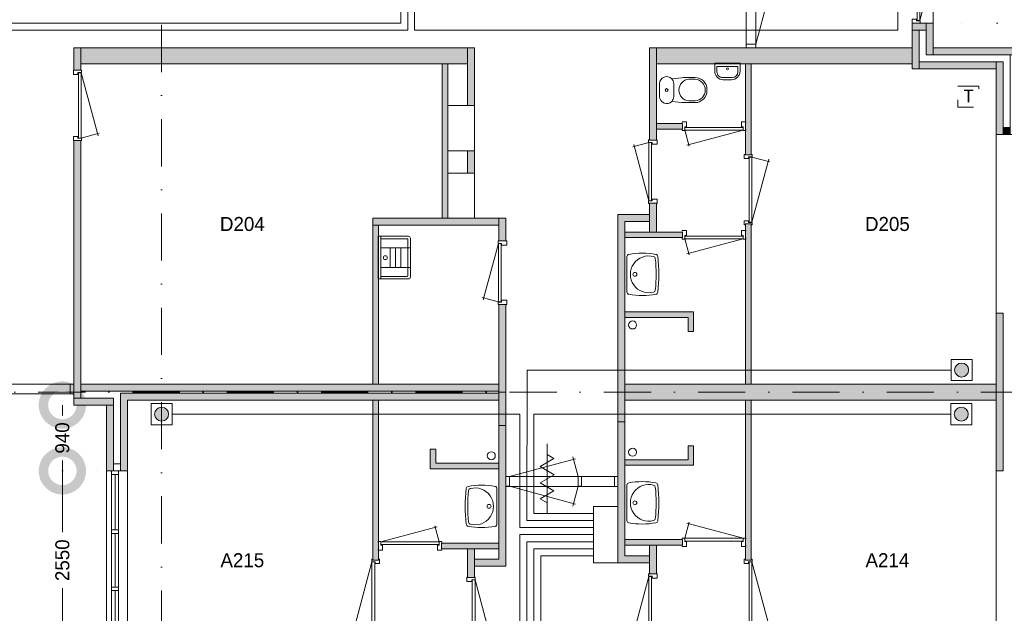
# Model space of a CAD drawing. Header units: millimetres. Extents: x 0 to 84100, y 0 to 59400.
# Tile 32 of 39: x 40644 to 54700, y 41518 to 49992. Entities that reach past the tile are written whole.
import ezdxf
from ezdxf.enums import TextEntityAlignment as Align
from ezdxf.xclip import XClip

# ---------------------------------------------------------------- set-up
doc = ezdxf.new("R2010")
doc.units = ezdxf.units.MM
doc.header["$PDMODE"] = 3
doc.header["$PDSIZE"] = 1
for name, pattern in [('DGN1', [504.6, 0, -504.6]), ('DGN2', [672.8, 336.4, -336.4]), ('DGN4', [1345.6, 672.8, -336.4, 0, -336.4])]:
    doc.linetypes.add(name, pattern=pattern)
for name, color, linetype in [('12', 7, 'Continuous'), ('16', 7, 'Continuous'), ('17', 7, 'Continuous'), ('29', 7, 'Continuous'), ('30', 7, 'Continuous'), ('31', 7, 'Continuous'), ('32', 7, 'Continuous'), ('33', 7, 'Continuous'), ('40', 7, 'Continuous'), ('48', 7, 'Continuous'), ('56', 7, 'Continuous'), ('58', 7, 'Continuous'), ('62', 7, 'Continuous'), ('TRAP', 7, 'Continuous')]:
    doc.layers.add(name, color=color, linetype=linetype)
doc.styles.add('dgn001', font='dgn001.shx')
doc.styles.add('dgn003', font='dgn003.shx')
doc.styles.get("Standard").update_dxf_attribs({"font": 'arial.ttf'})
doc.dimstyles.get("Standard").update_dxf_attribs({"dimtxt": 0.18, "dimasz": 0.18, "dimexe": 0.18, "dimexo": 0.0625, "dimgap": 0.09, "dimtad": 0, "dimtih": 1, "dimtoh": 1, "dimdec": 4, "dimzin": 0, "dimdsep": 46, "dimtxsty": 'Standard', "dimcen": 0.09, "dimadec": 0, "dimazin": 0, "dimtfac": 1, "dimtdec": 4, "dimtofl": 0, "dimtmove": 0, "dimatfit": 3, "dimfxl": 1, "dimtolj": 1, "dimtzin": 0, "dimarcsym": 0})

# ---------------------------------------------------------------- blocks, each defined once
blk = doc.blocks.new('EAD028')
at = {"layer": '29'}
h = blk.add_hatch(color=3, dxfattribs=at)
edge = h.paths.add_edge_path()
edge.add_arc((0, 0), 100, 0, 360)
at = {"layer": '29', "color": 3, "linetype": 'Continuous', "lineweight": 0}
blk.add_circle((0, 0), 100, dxfattribs=at)
blk = doc.blocks.new('AnonymousCell56')
at = {"layer": '29', "color": 1, "linetype": 'Continuous', "lineweight": 0, "flags": 128}
blk.add_lwpolyline([(-184, 240), (116, 240), (116, -60), (-184, -60), (-184, 240)], dxfattribs=at)
at = {"color": 1, "linetype": 'Continuous', "lineweight": 0}
blk.add_blockref('EAD028', (-34, 90), dxfattribs=at)
blk = doc.blocks.new('EAD029')
at = {"layer": '29'}
h = blk.add_hatch(color=3, dxfattribs=at)
edge = h.paths.add_edge_path()
edge.add_arc((0, 0), 100, 0, 360)
at = {"layer": '29', "color": 3, "linetype": 'Continuous', "lineweight": 0}
blk.add_circle((0, 0), 100, dxfattribs=at)
blk = doc.blocks.new('AnonymousCell57')
at = {"layer": '29', "color": 1, "linetype": 'Continuous', "lineweight": 0, "flags": 128}
blk.add_lwpolyline([(-184, -240), (116, -240), (116, 60), (-184, 60), (-184, -240)], dxfattribs=at)
at = {"color": 1, "linetype": 'Continuous', "lineweight": 0}
blk.add_blockref('EAD029', (-34, -90), dxfattribs=at)
blk = doc.blocks.new('AnonymousCell58')
at = {"layer": 'TRAP', "color": 1, "linetype": 'DGN2', "lineweight": 0, "flags": 128}
blk.add_lwpolyline([(-150, 139), (150, 139), (150, -161), (-150, -161), (-150, 139)], dxfattribs=at)
at = {"layer": 'TRAP', "color": 1, "linetype": 'DGN2', "lineweight": 0, "style": 'dgn001'}
blk.add_text('T', height=180, dxfattribs=at).set_placement((-68, -90))
blk = doc.blocks.new('EAD030')
at = {"layer": '29'}
h = blk.add_hatch(color=3, dxfattribs=at)
edge = h.paths.add_edge_path()
edge.add_arc((0, 0), 100, 0, 360)
at = {"layer": '29', "color": 3, "linetype": 'Continuous', "lineweight": 0}
blk.add_circle((0, 0), 100, dxfattribs=at)
blk = doc.blocks.new('AnonymousCell59')
at = {"layer": '29', "color": 1, "linetype": 'Continuous', "lineweight": 0, "flags": 128}
blk.add_lwpolyline([(184, -240), (-116, -240), (-116, 60), (184, 60), (184, -240)], dxfattribs=at)
at = {"color": 1, "linetype": 'Continuous', "lineweight": 0}
blk.add_blockref('EAD030', (34, -90), dxfattribs=at)
blk = doc.blocks.new('830R1096')
at = {"layer": '33', "color": 1, "linetype": 'Continuous', "lineweight": 0}
for p, q in [((38, 108), (99.32, 336.87)), ((868, 108), (66.28, 322.82))]:
    blk.add_line(p, q, dxfattribs=at)
at = {"layer": '33', "color": 92, "linetype": 'Continuous', "lineweight": 13, "true_color": 0x00e100, "flags": 128}
for points in [[(0, 100), (0, 111), (35, 111), (35, 61), (60, 61), (60, -11), (0, -11), (0, 0)], [(906, 100), (906, 111), (871, 111), (871, 61), (846, 61), (846, -11), (906, -11), (906, 0)]]:
    blk.add_lwpolyline(points, dxfattribs=at)
at = {"layer": '33', "color": 2, "linetype": 'Continuous', "lineweight": 13, "true_color": 0xf0f000, "flags": 128}
blk.add_lwpolyline([(868, 108), (38, 108), (38, 68), (868, 68), (868, 108)], dxfattribs=at)
blk = doc.blocks.new('930L0932')
at = {"layer": '33', "color": 1, "linetype": 'Continuous', "lineweight": 0}
for p, q in [((98, -38), (338.7, -936.31)), ((98, -968), (353.44, -899.56))]:
    blk.add_line(p, q, dxfattribs=at)
at = {"layer": '33', "color": 92, "linetype": 'Continuous', "lineweight": 13, "true_color": 0x00e100, "flags": 128}
for points in [[(90, 0), (101, 0), (101, -35), (51, -35), (51, -60), (-11, -60), (-11, 0), (0, 0)], [(90, -1006), (101, -1006), (101, -971), (51, -971), (51, -946), (-11, -946), (-11, -1006), (0, -1006)]]:
    blk.add_lwpolyline(points, dxfattribs=at)
at = {"layer": '33', "color": 2, "linetype": 'Continuous', "lineweight": 13, "true_color": 0xf0f000, "flags": 128}
blk.add_lwpolyline([(98, -968), (98, -38), (58, -38), (58, -968), (98, -968)], dxfattribs=at)
blk = doc.blocks.new('WT0132')
at = {"layer": '40', "color": 7, "linetype": 'Continuous', "lineweight": 0}
blk.add_line((20, 253), (20, -253), dxfattribs=at)
at = {"layer": '40', "color": 7, "linetype": 'Continuous', "lineweight": 0, "flags": 128}
for points in [[(20, 253, -0.363957), (47, 286)], [(47, 286, -0.090801), (432, 284)], [(432, 284, -0.328769), (459, 256)], [(401, -254, -1.30637), (401, 254)], [(401, 254, -0.309671), (425, 226)], [(425, 226, -0.052773), (425, -226)], [(459, 256, -0.059915), (459, -256)], [(47, -286, -0.363957), (20, -253)], [(425, -226, -0.309671), (401, -254)], [(459, -256, -0.328769), (432, -284)], [(432, -284, -0.090801), (47, -286)]]:
    blk.add_lwpolyline(points, format="xyb", dxfattribs=at)
at = {"layer": '40', "color": 7, "linetype": 'Continuous', "lineweight": 0}
blk.add_circle((133, 0), 28.1, dxfattribs=at)
blk = doc.blocks.new('830R1098')
at = {"layer": '33', "color": 1, "linetype": 'Continuous', "lineweight": 0}
for p, q in [((-108, 868), (-322.82, 66.28)), ((-108, 38), (-336.87, 99.32))]:
    blk.add_line(p, q, dxfattribs=at)
at = {"layer": '33', "color": 92, "linetype": 'Continuous', "lineweight": 13, "true_color": 0x00e100, "flags": 128}
for points in [[(-100, 906), (-111, 906), (-111, 871), (-61, 871), (-61, 846), (11, 846), (11, 906), (0, 906)], [(-100, 0), (-111, 0), (-111, 35), (-61, 35), (-61, 60), (11, 60), (11, 0), (0, 0)]]:
    blk.add_lwpolyline(points, dxfattribs=at)
at = {"layer": '33', "color": 2, "linetype": 'Continuous', "lineweight": 13, "true_color": 0xf0f000, "flags": 128}
blk.add_lwpolyline([(-108, 868), (-108, 38), (-68, 38), (-68, 868), (-108, 868)], dxfattribs=at)
blk = doc.blocks.new('830R1099')
at = {"layer": '33', "color": 1, "linetype": 'Continuous', "lineweight": 0}
for p, q in [((-868, 108), (-66.28, 322.82)), ((-38, 108), (-99.32, 336.87))]:
    blk.add_line(p, q, dxfattribs=at)
at = {"layer": '33', "color": 92, "linetype": 'Continuous', "lineweight": 13, "true_color": 0x00e100, "flags": 128}
for points in [[(-906, 100), (-906, 111), (-871, 111), (-871, 61), (-846, 61), (-846, -11), (-906, -11), (-906, 0)], [(0, 100), (0, 111), (-35, 111), (-35, 61), (-60, 61), (-60, -11), (0, -11), (0, 0)]]:
    blk.add_lwpolyline(points, dxfattribs=at)
at = {"layer": '33', "color": 2, "linetype": 'Continuous', "lineweight": 13, "true_color": 0xf0f000, "flags": 128}
blk.add_lwpolyline([(-868, 108), (-38, 108), (-38, 68), (-868, 68), (-868, 108)], dxfattribs=at)
blk = doc.blocks.new('930L0933')
at = {"layer": '33', "color": 1, "linetype": 'Continuous', "lineweight": 0}
for p, q in [((-98, -38), (-338.7, -936.31)), ((-98, -968), (-353.44, -899.56))]:
    blk.add_line(p, q, dxfattribs=at)
at = {"layer": '33', "color": 92, "linetype": 'Continuous', "lineweight": 13, "true_color": 0x00e100, "flags": 128}
for points in [[(-90, 0), (-101, 0), (-101, -35), (-51, -35), (-51, -60), (11, -60), (11, 0), (0, 0)], [(-90, -1006), (-101, -1006), (-101, -971), (-51, -971), (-51, -946), (11, -946), (11, -1006), (0, -1006)]]:
    blk.add_lwpolyline(points, dxfattribs=at)
at = {"layer": '33', "color": 2, "linetype": 'Continuous', "lineweight": 13, "true_color": 0xf0f000, "flags": 128}
blk.add_lwpolyline([(-98, -968), (-98, -38), (-58, -38), (-58, -968), (-98, -968)], dxfattribs=at)
blk = doc.blocks.new('WT0133')
at = {"layer": '40', "color": 7, "linetype": 'Continuous', "lineweight": 0}
blk.add_line((-20, 253), (-20, -253), dxfattribs=at)
blk.add_circle((-133, 0), 28.1, dxfattribs=at)
for centre, radius, start, end in [((-426, 252), 33, 100.3455, 173.1425), ((-236, -766), 1068, 79.7983, 100.5514), ((-53, 253), 33, 0, 79.9973), ((1669, 0), 2144, 173.1425, 186.8575), ((1707, 0), 2144, 173.9582, 186.0418), ((-392, 222), 33, 105.1333, 173.9582), ((-332, 0), 263, 254.8667, 105.1333), ((-426, -252), 33, 186.8575, 259.6545), ((-392, -222), 33, 186.0418, 254.8667), ((-53, -253), 33, 280.0027, 0), ((-236, 766), 1068, 259.4486, 280.2017)]:
    blk.add_arc(centre, radius, start, end, dxfattribs=at)
blk = doc.blocks.new('830R10101')
at = {"layer": '33', "color": 1, "linetype": 'Continuous', "lineweight": 0}
for p, q in [((108, 868), (322.82, 66.28)), ((108, 38), (336.87, 99.32))]:
    blk.add_line(p, q, dxfattribs=at)
at = {"layer": '33', "color": 92, "linetype": 'Continuous', "lineweight": 13, "true_color": 0x00e100, "flags": 128}
for points in [[(100, 906), (111, 906), (111, 871), (61, 871), (61, 846), (-11, 846), (-11, 906), (0, 906)], [(100, 0), (111, 0), (111, 35), (61, 35), (61, 60), (-11, 60), (-11, 0), (0, 0)]]:
    blk.add_lwpolyline(points, dxfattribs=at)
at = {"layer": '33', "color": 2, "linetype": 'Continuous', "lineweight": 13, "true_color": 0xf0f000, "flags": 128}
blk.add_lwpolyline([(108, 868), (108, 38), (68, 38), (68, 868), (108, 868)], dxfattribs=at)
blk = doc.blocks.new('830R10111')
at = {"layer": '33', "color": 1, "linetype": 'Continuous', "lineweight": 0}
for p, q in [((38, -108), (99.32, -336.87)), ((868, -108), (66.28, -322.82))]:
    blk.add_line(p, q, dxfattribs=at)
at = {"layer": '33', "color": 92, "linetype": 'Continuous', "lineweight": 13, "true_color": 0x00e100, "flags": 128}
for points in [[(0, -100), (0, -111), (35, -111), (35, -61), (60, -61), (60, 11), (0, 11), (0, 0)], [(906, -100), (906, -111), (871, -111), (871, -61), (846, -61), (846, 11), (906, 11), (906, 0)]]:
    blk.add_lwpolyline(points, dxfattribs=at)
at = {"layer": '33', "color": 2, "linetype": 'Continuous', "lineweight": 13, "true_color": 0xf0f000, "flags": 128}
blk.add_lwpolyline([(868, -108), (38, -108), (38, -68), (868, -68), (868, -108)], dxfattribs=at)
blk = doc.blocks.new('WT0137')
at = {"layer": '40', "color": 7, "linetype": 'Continuous', "lineweight": 0}
blk.add_line((20, -253), (20, 253), dxfattribs=at)
blk.add_circle((133, 0), 28.1, dxfattribs=at)
for centre, radius, start, end in [((53, 253), 33, 100.0027, 180), ((236, -766), 1068, 79.4486, 100.2017), ((426, 252), 33, 6.8575, 79.6545), ((332, 0), 263, 74.8667, 285.1333), ((392, 222), 33, 6.0418, 74.8667), ((-1707, 0), 2144, 353.9582, 6.0418), ((-1669, 0), 2144, 353.1425, 6.8575), ((53, -253), 33, 180, 259.9973), ((392, -222), 33, 285.1333, 353.9582), ((426, -252), 33, 280.3455, 353.1425), ((236, 766), 1068, 259.7983, 280.5514)]:
    blk.add_arc(centre, radius, start, end, dxfattribs=at)
blk = doc.blocks.new('930L0937')
at = {"layer": '33', "color": 1, "linetype": 'Continuous', "lineweight": 0}
for p, q in [((98, 968), (353.44, 899.56)), ((98, 38), (338.7, 936.31))]:
    blk.add_line(p, q, dxfattribs=at)
at = {"layer": '33', "color": 92, "linetype": 'Continuous', "lineweight": 13, "true_color": 0x00e100, "flags": 128}
for points in [[(90, 1006), (101, 1006), (101, 971), (51, 971), (51, 946), (-11, 946), (-11, 1006), (0, 1006)], [(90, 0), (101, 0), (101, 35), (51, 35), (51, 60), (-11, 60), (-11, 0), (0, 0)]]:
    blk.add_lwpolyline(points, dxfattribs=at)
at = {"layer": '33', "color": 2, "linetype": 'Continuous', "lineweight": 13, "true_color": 0xf0f000, "flags": 128}
blk.add_lwpolyline([(98, 968), (98, 38), (58, 38), (58, 968), (98, 968)], dxfattribs=at)
blk = doc.blocks.new('830R10112')
at = {"layer": '33', "color": 1, "linetype": 'Continuous', "lineweight": 0}
for p, q in [((38, -108), (99.32, -336.87)), ((868, -108), (66.28, -322.82))]:
    blk.add_line(p, q, dxfattribs=at)
at = {"layer": '33', "color": 92, "linetype": 'Continuous', "lineweight": 13, "true_color": 0x00e100, "flags": 128}
for points in [[(0, -100), (0, -111), (35, -111), (35, -61), (60, -61), (60, 11), (0, 11), (0, 0)], [(906, -100), (906, -111), (871, -111), (871, -61), (846, -61), (846, 11), (906, 11), (906, 0)]]:
    blk.add_lwpolyline(points, dxfattribs=at)
at = {"layer": '33', "color": 2, "linetype": 'Continuous', "lineweight": 13, "true_color": 0xf0f000, "flags": 128}
blk.add_lwpolyline([(868, -108), (38, -108), (38, -68), (868, -68), (868, -108)], dxfattribs=at)
blk = doc.blocks.new('CLOS0237')
at = {"layer": '40', "color": 7, "linetype": 'Continuous', "lineweight": 0}
for p, q in [((528, 155), (436, 155)), ((220, -92), (220, 92)), ((670, -1), (670, 1)), ((528, -155), (436, -155))]:
    blk.add_line(p, q, dxfattribs=at)
at = {"layer": '40', "color": 7, "linetype": 'Continuous', "lineweight": 0, "flags": 128}
for points in [[(338, -176), (192, -162), (192, -162, -0.674333), (20, -92), (20, -92), (20, 92), (20, 92, -0.674333), (192, 162), (192, 162), (338, 176), (338, 176, -0.023285), (431, 180), (431, 180), (525, 180), (525, 180, -0.414214), (695, 10), (695, 10), (695, -10), (695, -10, -0.414214), (525, -180), (525, -180), (431, -180), (431, -180, -0.023285), (338, -176)], [(437, -155, -0.917514), (437, 155)], [(528, 155, -0.917521), (528, -155)]]:
    blk.add_lwpolyline(points, format="xyb", dxfattribs=at)
at = {"layer": '40', "color": 7, "linetype": 'Continuous', "lineweight": 0}
blk.add_circle((120, 0), 20, dxfattribs=at)
for centre, start, end in [((120, 92), 0, 44.0273), ((120, -92), 315.9727, 0)]:
    blk.add_arc(centre, 100, start, end, dxfattribs=at)
blk = doc.blocks.new('830R10113')
at = {"layer": '33', "color": 1, "linetype": 'Continuous', "lineweight": 0}
for p, q in [((-108, -38), (-336.87, -99.32)), ((-108, -868), (-322.82, -66.28))]:
    blk.add_line(p, q, dxfattribs=at)
at = {"layer": '33', "color": 92, "linetype": 'Continuous', "lineweight": 13, "true_color": 0x00e100, "flags": 128}
for points in [[(-100, 0), (-111, 0), (-111, -35), (-61, -35), (-61, -60), (11, -60), (11, 0), (0, 0)], [(-100, -906), (-111, -906), (-111, -871), (-61, -871), (-61, -846), (11, -846), (11, -906), (0, -906)]]:
    blk.add_lwpolyline(points, dxfattribs=at)
at = {"layer": '33', "color": 2, "linetype": 'Continuous', "lineweight": 13, "true_color": 0xf0f000, "flags": 128}
blk.add_lwpolyline([(-108, -868), (-108, -38), (-68, -38), (-68, -868), (-108, -868)], dxfattribs=at)
blk = doc.blocks.new('FT0137')
at = {"layer": '40', "color": 7, "linetype": 'Continuous', "lineweight": 0}
for p, q in [((-180, -135), (-180, -20)), ((-180, -20), (180, -20)), ((-149, -65), (149, -65)), ((149, -65), (149, -144))]:
    blk.add_line(p, q, dxfattribs=at)
at = {"layer": '40', "color": 7, "linetype": 'Continuous', "lineweight": 0, "flags": 128}
for points in [[(-60, -255, -0.414214), (-180, -135)], [(-69, -224, -0.414214), (-149, -144)]]:
    blk.add_lwpolyline(points, format="xyb", dxfattribs=at)
for points in [[(-149, -144), (-149, -65)], [(180, -20), (180, -135)], [(69, -224), (-69, -224)], [(60, -255), (-60, -255)]]:
    blk.add_lwpolyline(points, dxfattribs=at)
at = {"layer": '40', "color": 7, "linetype": 'Continuous', "lineweight": 0}
blk.add_circle((1, -101), 15.1, dxfattribs=at)
for centre, radius in [((60, -135), 120), ((69, -144), 80)]:
    blk.add_arc(centre, radius, 270, 0, dxfattribs=at)
blk = doc.blocks.new('830R10114')
at = {"layer": '33', "color": 1, "linetype": 'Continuous', "lineweight": 0}
for p, q in [((-108, 868), (-322.82, 66.28)), ((-108, 38), (-336.87, 99.32))]:
    blk.add_line(p, q, dxfattribs=at)
at = {"layer": '33', "color": 92, "linetype": 'Continuous', "lineweight": 13, "true_color": 0x00e100, "flags": 128}
for points in [[(-100, 906), (-111, 906), (-111, 871), (-61, 871), (-61, 846), (11, 846), (11, 906), (0, 906)], [(-100, 0), (-111, 0), (-111, 35), (-61, 35), (-61, 60), (11, 60), (11, 0), (0, 0)]]:
    blk.add_lwpolyline(points, dxfattribs=at)
at = {"layer": '33', "color": 2, "linetype": 'Continuous', "lineweight": 13, "true_color": 0xf0f000, "flags": 128}
blk.add_lwpolyline([(-108, 868), (-108, 38), (-68, 38), (-68, 868), (-108, 868)], dxfattribs=at)
blk = doc.blocks.new('930L0938')
at = {"layer": '33', "color": 1, "linetype": 'Continuous', "lineweight": 0}
for p, q in [((98, -38), (338.7, -936.31)), ((98, -968), (353.44, -899.56))]:
    blk.add_line(p, q, dxfattribs=at)
at = {"layer": '33', "color": 92, "linetype": 'Continuous', "lineweight": 13, "true_color": 0x00e100, "flags": 128}
for points in [[(90, 0), (101, 0), (101, -35), (51, -35), (51, -60), (-11, -60), (-11, 0), (0, 0)], [(90, -1006), (101, -1006), (101, -971), (51, -971), (51, -946), (-11, -946), (-11, -1006), (0, -1006)]]:
    blk.add_lwpolyline(points, dxfattribs=at)
at = {"layer": '33', "color": 2, "linetype": 'Continuous', "lineweight": 13, "true_color": 0xf0f000, "flags": 128}
blk.add_lwpolyline([(98, -968), (98, -38), (58, -38), (58, -968), (98, -968)], dxfattribs=at)
blk = doc.blocks.new('830L09')
at = {"layer": '33', "color": 1, "linetype": 'Continuous', "lineweight": 0}
for p, q in [((98, 868), (323.91, 807.47)), ((98, 38), (312.82, 839.72))]:
    blk.add_line(p, q, dxfattribs=at)
at = {"layer": '33', "color": 92, "linetype": 'Continuous', "lineweight": 13, "true_color": 0x00e100, "flags": 128}
for points in [[(90, 906), (101, 906), (101, 871), (51, 871), (51, 846), (-11, 846), (-11, 906), (0, 906)], [(90, 0), (101, 0), (101, 35), (51, 35), (51, 60), (-11, 60), (-11, 0), (0, 0)]]:
    blk.add_lwpolyline(points, dxfattribs=at)
at = {"layer": '33', "color": 2, "linetype": 'Continuous', "lineweight": 13, "true_color": 0xf0f000, "flags": 128}
blk.add_lwpolyline([(98, 38), (98, 868), (58, 868), (58, 38), (98, 38)], dxfattribs=at)
blk = doc.blocks.new('_DotSmall')
at = {"color": 0, "linetype": 'ByBlock', "const_width": 0.5}
blk.add_lwpolyline([(-0.0625, 0, 1), (0.0625, 0, 1)], format="xyb", close=True, dxfattribs=at)
blk = doc.blocks.new('*D19328')
at = {"layer": '58', "color": 3, "linetype": 'Continuous', "lineweight": 0, "transparency": 16777216}
for p, q in [((52064.76, 41957.77), (52064.76, 43037.77)), ((52064.76, 41607.77), (52064.76, 41957.77)), ((52064.76, 41607.77), (52064.76, 40527.77))]:
    blk.add_line(p, q, dxfattribs=at)
at = {"layer": 'Defpoints', "color": 0, "linetype": 'Continuous', "transparency": 16777216}
for p in [(49092.62, 41957.77), (52064.76, 41957.77), (49092.62, 41607.77)]:
    blk.add_point(p, dxfattribs=at)
at = {"layer": '58', "color": 3, "linetype": 'Continuous', "lineweight": 0, "transparency": 16777216, "xscale": 1080, "yscale": 1080, "zscale": 1080}
for p, rotation in [((52064.76, 41957.77), 270), ((52064.76, 41607.77), 90)]:
    blk.add_blockref('_DotSmall', p, dxfattribs=dict(at, rotation=rotation))
at = {"layer": '58', "color": 3, "linetype": 'Continuous', "lineweight": 0, "transparency": 16777216, "insert": (52064.76, 41782.77), "char_height": 200, "attachment_point": 5, "rotation": 270, "style": 'dgn003'}
blk.add_mtext('\\A1;350', dxfattribs=at)
blk = doc.blocks.new('79B10310')
at = {"layer": '12', "color": 7, "linetype": 'Continuous', "lineweight": 0}
blk.add_line((0, 500.48), (0, -500.5), dxfattribs=at)
at = {"layer": '12', "color": 92, "linetype": 'Continuous', "lineweight": 0, "true_color": 0x00e100}
for p, q in [((-100.18, 173.68), (97.62, 287.88)), ((97.62, 287.88), (0, 344.24)), ((100.18, 58), (-100.18, 173.68)), ((-100.18, -57.68), (100.18, 58)), ((97.62, -171.88), (-100.18, -57.68)), ((-100.02, -285.98), (97.62, -171.88)), ((0, -343.72), (-100.02, -285.98))]:
    blk.add_line(p, q, dxfattribs=at)
blk = doc.blocks.new('UG61')
at = {"layer": '40', "color": 7, "linetype": 'Continuous', "lineweight": 0}
for p, q in [((20, 305), (20, -305)), ((450, 305), (20, 305)), ((55, 305), (55, -305)), ((55, 270), (435, 270)), ((445, 260), (445, -260)), ((480, -275), (480, 275)), ((55, 140), (480, 140)), ((192, 140), (192, -140)), ((268, 140), (268, -140)), ((342, 140), (342, -140)), ((55, -140), (480, -140)), ((435, -270), (55, -270)), ((20, -305), (450, -305))]:
    blk.add_line(p, q, dxfattribs=at)
blk.add_circle((122, -1), 28.1, dxfattribs=at)
for centre, radius, start, end in [((450, 275), 30, 0, 90), ((435, 260), 10, 0, 90), ((435, -260), 10, 270, 0), ((450, -275), 30, 270, 0)]:
    blk.add_arc(centre, radius, start, end, dxfattribs=at)
blk = doc.blocks.new('*D19441')
at = {"layer": '58', "color": 3, "linetype": 'Continuous', "lineweight": 0, "transparency": 16777216}
for p, q in [((36433.44, 35567.77), (36433.44, 34692.77)), ((36433.44, 33017.77), (36433.44, 33892.77))]:
    blk.add_line(p, q, dxfattribs=at)
at = {"layer": 'Defpoints', "color": 0, "linetype": 'Continuous', "transparency": 16777216}
for p in [(37064.76, 35567.77), (36433.44, 33017.77), (37064.76, 33017.77)]:
    blk.add_point(p, dxfattribs=at)
at = {"layer": '58', "color": 3, "linetype": 'Continuous', "lineweight": 0, "transparency": 16777216, "xscale": 1080, "yscale": 1080, "zscale": 1080}
for p, rotation in [((36433.44, 35567.77), 90), ((36433.44, 33017.77), 270)]:
    blk.add_blockref('_DotSmall', p, dxfattribs=dict(at, rotation=rotation))
at = {"layer": '58', "color": 3, "linetype": 'Continuous', "lineweight": 0, "transparency": 16777216, "insert": (36433.44, 34292.77), "char_height": 200, "attachment_point": 5, "rotation": 90, "style": 'dgn003'}
blk.add_mtext('\\A1;2550', dxfattribs=at)
blk = doc.blocks.new('*D19442')
at = {"layer": '58', "color": 3, "linetype": 'Continuous', "lineweight": 0, "transparency": 16777216}
for p, q in [((36433, 36508), (36433, 36358)), ((36433, 35568), (36433, 35717))]:
    blk.add_line(p, q, dxfattribs=at)
at = {"layer": 'Defpoints', "color": 0, "linetype": 'Continuous', "transparency": 16777216}
for p in [(37065, 36508), (36433, 35568), (37065, 35568)]:
    blk.add_point(p, dxfattribs=at)
at = {"layer": '58', "color": 3, "linetype": 'Continuous', "lineweight": 0, "transparency": 16777216, "xscale": 1080, "yscale": 1080, "zscale": 1080}
for p, rotation in [((36433, 36508), 90), ((36433, 35568), 270)]:
    blk.add_blockref('_DotSmall', p, dxfattribs=dict(at, rotation=rotation))
at = {"layer": '58', "color": 3, "linetype": 'Continuous', "lineweight": 0, "transparency": 16777216, "insert": (36433, 36038), "char_height": 200, "attachment_point": 5, "rotation": 90, "style": 'dgn003'}
blk.add_mtext('\\A1;940', dxfattribs=at)
blk = doc.blocks.new('50E03_329_B02 - Default')
at = {"layer": '62'}
for color, points in [(7, [(48564.76, 41957.77), (48764.76, 41957.77), (48764.76, 41857.77), (48564.76, 41857.77)]), (7, [(48864.76, 41957.77), (48764.76, 41957.77), (48764.76, 41507.77), (48864.76, 41507.77)]), (7, [(48564.76, 41307.77), (48664.76, 41307.77), (48664.76, 41857.77), (48564.76, 41857.77)]), (7, [(36594.76, 41607.77), (36694.76, 41607.77), (36694.76, 41287.77), (36594.76, 41287.77)]), (9, [(36694.76, 41607.77), (42214.76, 41607.77), (42214.76, 41377.77), (36694.76, 41377.77)]), (7, [(42214.76, 40783.42), (42214.76, 41607.77), (42314.76, 41607.77), (42314.76, 40783.42)]), (7, [(44914.76, 40287.77), (44914.76, 41607.77), (44814.76, 41607.77), (44814.76, 40287.77)]), (9, [(44914.76, 41607.77), (48564.76, 41607.77), (48564.76, 41377.77), (44914.76, 41377.77)]), (7, [(48864.76, 41507.77), (50064.76, 41507.77), (50064.76, 41607.77), (48864.76, 41607.77)]), (7, [(41854.76, 41377.77), (41934.76, 41377.77), (41934.76, 39177.77), (41854.76, 39177.77)]), (9, [(46184.76, 40077.77), (46184.76, 41377.77), (46264.76, 41377.77), (46264.76, 40077.77)]), (9, [(49764.76, 41307.77), (48664.76, 41307.77), (48664.76, 41407.77), (49764.76, 41407.77)]), (9, [(49764.76, 40367.77), (49864.76, 40367.77), (49864.76, 41407.77), (49764.76, 41407.77)]), (9, [(45284.76, 40447.77), (45284.76, 40527.77), (44914.76, 40527.77), (44914.76, 40447.77)]), (7, [(49964.76, 40367.77), (49864.76, 40367.77), (49864.76, 40467.77), (49964.76, 40467.77)]), (7, [(36694.76, 36607.77), (36594.76, 36607.77), (36594.76, 40281.77), (36694.76, 40281.77)]), (7, [(42214.76, 40138.08), (42314.76, 40138.08), (42314.76, 39818.08), (42214.76, 39818.08)]), (7, [(44914.76, 38977.77), (44914.76, 39387.77), (44814.76, 39387.77), (44814.76, 38977.77)]), (7, [(44364.76, 36692.77), (44464.76, 36692.77), (44464.76, 39127.77), (44814.76, 39127.77), (44814.76, 39227.77), (44364.76, 39227.77)]), (7, [(40864.76, 39177.77), (42664.76, 39177.77), (42664.76, 39077.77), (40864.76, 39077.77)]), (7, [(40944.76, 36807.77), (40944.76, 39077.77), (40864.76, 39077.77), (40864.76, 36807.77)]), (7, [(42664.76, 38849.77), (42764.76, 38849.77), (42764.76, 39177.77), (42664.76, 39177.77)]), (9, [(46184.76, 36807.77), (46184.76, 39092.77), (46264.76, 39092.77), (46264.76, 36807.77)]), (9, [(45284.76, 38897.77), (45284.76, 38977.77), (44464.76, 38977.77), (44464.76, 38897.77)]), (7, [(42664.76, 37943.77), (42764.76, 37943.77), (42764.76, 36692.77), (42664.76, 36692.77)]), (9, [(45364.76, 37557.77), (45444.76, 37557.77), (45444.76, 37837.77), (44464.76, 37837.77), (44464.76, 37757.77), (45364.76, 37757.77)]), (9, [(49764.76, 35567.77), (49764.76, 37817.77), (49864.76, 37817.77), (49864.76, 35567.77)]), (9, [(36694.76, 36807.77), (42664.76, 36807.77), (42664.76, 36707.77), (36694.76, 36707.77)]), (7, [(42764.76, 36692.77), (42664.76, 36692.77), (42664.76, 34307.77), (42314.76, 34307.77), (42314.76, 34207.77), (42764.76, 34207.77)]), (7, [(44364.76, 36692.77), (44464.76, 36692.77), (44464.76, 34357.77), (44814.76, 34357.77), (44814.76, 34257.77), (44364.76, 34257.77)]), (9, [(44464.76, 36807.77), (49764.76, 36807.77), (49764.76, 36577.77), (44464.76, 36577.77)]), (7, [(37164.76, 36607.77), (36594.76, 36607.77), (36594.76, 36507.77), (37164.76, 36507.77)]), (9, [(37264.76, 35567.77), (37264.76, 36677.77), (42664.76, 36677.77), (42664.76, 36577.77), (37364.76, 36577.77), (37364.76, 35567.77), (37214.76, 35567.77)]), (9, [(40944.76, 36577.77), (40944.76, 34292.77), (40864.76, 34292.77), (40864.76, 36577.77)]), (9, [(46184.76, 36577.77), (46184.76, 34292.77), (46264.76, 34292.77), (46264.76, 36577.77)]), (7, [(37164.76, 35567.77), (37064.76, 35567.77), (37064.76, 36507.77), (37164.76, 36507.77)]), (9, [(41764.76, 35877.77), (41684.76, 35877.77), (41684.76, 35597.77), (42664.76, 35597.77), (42664.76, 35677.77), (41764.76, 35677.77)]), (9, [(45364.76, 35927.77), (45444.76, 35927.77), (45444.76, 35647.77), (44464.76, 35647.77), (44464.76, 35727.77), (45364.76, 35727.77)]), (9, [(45284.76, 34587.77), (45284.76, 34507.77), (44464.76, 34507.77), (44464.76, 34587.77)]), (9, [(41844.76, 34537.77), (41844.76, 34457.77), (42664.76, 34457.77), (42664.76, 34537.77)]), (7, [(42214.76, 34457.77), (42214.76, 34047.77), (42314.76, 34047.77), (42314.76, 34457.77)]), (7, [(44914.76, 34507.77), (44914.76, 34097.77), (44814.76, 34097.77), (44814.76, 34507.77)])]:
    blk.add_hatch(color=color, dxfattribs=at).paths.add_polyline_path(points)
at = {"layer": '16', "color": 92, "linetype": 'Continuous', "lineweight": 0, "true_color": 0x00e100}
for p, q in [((50064.76, 40367.77), (49764.76, 40367.77)), ((37164.76, 36607.77), (36694.76, 36607.77)), ((37164.76, 35667.77), (37164.76, 36607.77)), ((37264.76, 35567.77), (37264.76, 36677.77)), ((37364.76, 35567.77), (37364.76, 36577.77)), ((37064.76, 36507.77), (36594.76, 36507.77)), ((37064.76, 35567.77), (37064.76, 36507.77)), ((37064.76, 35567.77), (37364.76, 35567.77)), ((37164.76, 35667.77), (37264.76, 35667.77))]:
    blk.add_line(p, q, dxfattribs=at)
at = {"layer": '16', "color": 92, "linetype": 'Continuous', "lineweight": 0, "true_color": 0x00e100, "flags": 128}
for points in [[(48564.76, 41957.77), (48864.76, 41957.77), (48864.76, 41607.77), (50064.76, 41607.77), (50064.76, 40367.77), (49764.76, 40367.77), (49764.76, 41307.77), (48564.76, 41307.77), (48564.76, 41957.77)], [(48664.76, 41857.77), (48764.76, 41857.77), (48764.76, 41507.77), (49964.76, 41507.77), (49964.76, 40467.77), (49864.76, 40467.77), (49864.76, 41407.77), (48664.76, 41407.77), (48664.76, 41857.77)], [(42314.76, 40783.42), (42314.76, 41607.77), (42214.76, 41607.77), (42214.76, 40783.42), (42314.76, 40783.42)], [(44814.76, 40287.77), (44814.76, 41607.77), (44914.76, 41607.77), (44914.76, 40287.77), (44814.76, 40287.77)], [(41854.76, 41377.77), (41934.76, 41377.77), (41934.76, 39177.77), (41854.76, 39177.77), (41854.76, 41377.77)], [(46184.76, 41377.77), (46184.76, 40077.77), (46264.76, 40077.77), (46264.76, 41377.77), (46184.76, 41377.77)], [(44914.76, 40447.77), (44914.76, 40527.77), (45284.76, 40527.77), (45284.76, 40447.77), (44914.76, 40447.77)], [(44814.76, 38977.77), (44814.76, 39387.77), (44914.76, 39387.77), (44914.76, 38977.77), (44814.76, 38977.77)], [(44364.76, 36692.77), (44364.76, 39227.77), (44814.76, 39227.77), (44814.76, 39127.77), (44464.76, 39127.77), (44464.76, 36692.77), (44364.76, 36692.77)], [(40944.76, 39077.77), (40944.76, 36807.77), (40864.76, 36807.77), (40864.76, 39077.77), (40944.76, 39077.77)], [(46184.76, 39092.77), (46184.76, 36807.77), (46264.76, 36807.77), (46264.76, 39092.77), (46184.76, 39092.77)], [(44464.76, 38897.77), (44464.76, 38977.77), (45284.76, 38977.77), (45284.76, 38897.77), (44464.76, 38897.77)], [(44464.76, 37757.77), (45364.76, 37757.77), (45364.76, 37557.77), (45444.76, 37557.77), (45444.76, 37837.77), (44464.76, 37837.77), (44464.76, 37757.77)], [(49764.76, 35567.77), (49764.76, 37817.77), (49864.76, 37817.77), (49864.76, 35567.77), (49764.76, 35567.77)], [(40944.76, 34292.77), (40944.76, 36577.77), (40864.76, 36577.77), (40864.76, 34292.77), (40944.76, 34292.77)], [(46184.76, 34292.77), (46184.76, 36577.77), (46264.76, 36577.77), (46264.76, 34292.77), (46184.76, 34292.77)], [(44364.76, 36266.11), (44364.76, 34257.77), (44814.76, 34257.77), (44814.76, 34357.77), (44464.76, 34357.77), (44464.76, 36266.11), (44364.76, 36266.11)], [(42764.76, 36216.11), (42764.76, 34207.77), (42314.76, 34207.77), (42314.76, 34307.77), (42664.76, 34307.77), (42664.76, 36216.11), (42764.76, 36216.11)], [(42664.76, 35677.77), (41764.76, 35677.77), (41764.76, 35877.77), (41684.76, 35877.77), (41684.76, 35597.77), (42664.76, 35597.77), (42664.76, 35677.77)], [(44464.76, 35727.77), (45364.76, 35727.77), (45364.76, 35927.77), (45444.76, 35927.77), (45444.76, 35647.77), (44464.76, 35647.77), (44464.76, 35727.77)], [(44464.76, 34587.77), (44464.76, 34507.77), (45284.76, 34507.77), (45284.76, 34587.77), (44464.76, 34587.77)], [(42664.76, 34537.77), (42664.76, 34457.77), (41844.76, 34457.77), (41844.76, 34537.77), (42664.76, 34537.77)], [(42314.76, 34457.77), (42314.76, 34047.77), (42214.76, 34047.77), (42214.76, 34457.77), (42314.76, 34457.77)], [(44814.76, 34507.77), (44814.76, 34097.77), (44914.76, 34097.77), (44914.76, 34507.77), (44814.76, 34507.77)]]:
    blk.add_lwpolyline(points, dxfattribs=at)
at = {"layer": '17', "color": 92, "linetype": 'Continuous', "lineweight": 0, "true_color": 0x00e100}
for p, q in [((36594.76, 36507.77), (36594.76, 40281.77)), ((36594.76, 40281.77), (36694.76, 40281.77)), ((36694.76, 36607.77), (36694.76, 40281.77)), ((36694.76, 36807.77), (42664.76, 36807.77)), ((36694.76, 36707.77), (42664.76, 36707.77)), ((37264.76, 36677.77), (42664.76, 36677.77)), ((37364.76, 36577.77), (42664.76, 36577.77))]:
    blk.add_line(p, q, dxfattribs=at)
at = {"layer": '17', "color": 92, "linetype": 'Continuous', "lineweight": 0, "true_color": 0x00e100, "flags": 128}
for points in [[(36694.76, 41287.77), (36594.76, 41287.77), (36594.76, 41607.77), (36694.76, 41607.77), (36694.76, 41287.77)], [(42214.76, 41607.77), (36694.76, 41607.77), (36694.76, 41377.77), (42214.76, 41377.77), (42214.76, 41607.77)], [(48564.76, 41607.77), (44914.76, 41607.77), (44914.76, 41377.77), (48564.76, 41377.77), (48564.76, 41607.77)], [(42214.76, 39818.08), (42314.76, 39818.08), (42314.76, 40138.08), (42214.76, 40138.08), (42214.76, 39818.08)], [(40864.76, 39177.77), (42664.76, 39177.77), (42664.76, 39077.77), (40864.76, 39077.77), (40864.76, 39177.77)], [(42764.76, 38849.77), (42664.76, 38849.77), (42664.76, 39177.77), (42764.76, 39177.77), (42764.76, 38849.77)], [(42764.76, 36692.77), (42664.76, 36692.77), (42664.76, 37943.77), (42764.76, 37943.77), (42764.76, 36692.77)], [(44464.76, 36577.77), (44464.76, 36807.77), (49764.76, 36807.77), (49764.76, 36577.77), (44464.76, 36577.77)]]:
    blk.add_lwpolyline(points, dxfattribs=at)
at = {"layer": '30', "color": 3, "linetype": 'Continuous', "lineweight": 0}
for p, q in [((49764.76, 40367.77), (49764.76, 37817.77)), ((37064.76, 33017.77), (37064.76, 35567.77)), ((37364.76, 33017.77), (37364.76, 35567.77)), ((49764.76, 33017.77), (49764.76, 35567.77))]:
    blk.add_line(p, q, dxfattribs=at)
at = {"layer": '31', "color": 3, "linetype": 'Continuous', "lineweight": 0}
for p, q in [((46194.76, 43207.77), (46194.76, 41607.77)), ((46334.76, 43207.77), (46334.76, 41607.77)), ((44364.76, 35486.96), (42764.76, 35486.96)), ((44364.76, 35346.96), (42764.76, 35346.96))]:
    blk.add_line(p, q, dxfattribs=at)
at = {"layer": '31', "color": 3, "linetype": 'Continuous', "lineweight": 0, "flags": 128}
for points in [[(42314.76, 40783.42), (41934.76, 40783.42), (41934.76, 40138.08), (42314.76, 40138.08), (42314.76, 40783.42)], [(42314.76, 39818.08), (41934.76, 39818.08), (41934.76, 39177.77), (42314.76, 39177.77), (42314.76, 39818.08)]]:
    blk.add_lwpolyline(points, dxfattribs=at)
at = {"layer": '32', "color": 3, "linetype": 'Continuous', "lineweight": 0}
for p, q in [((34894.76, 36807.77), (36594.76, 36807.77)), ((34894.76, 36668.77), (36594.76, 36668.77)), ((37134.76, 33067.77), (37134.76, 35567.77)), ((37184.76, 34726.11), (37184.76, 35517.77)), ((37234.76, 35517.77), (37234.76, 33067.77)), ((37184.76, 33909.44), (37184.76, 34676.11)), ((37184.76, 33067.77), (37184.76, 33859.44))]:
    blk.add_line(p, q, dxfattribs=at)
at = {"layer": '32', "color": 3, "linetype": 'Continuous', "lineweight": 0, "flags": 128}
for points in [[(46333.76, 41657.77), (46333.76, 41607.77), (46194.76, 41607.77), (46194.76, 41657.77), (46333.76, 41657.77)], [(36594.76, 36668.77), (36544.76, 36668.77), (36544.76, 36807.77), (36594.76, 36807.77), (36594.76, 36668.77)], [(37134.76, 35517.77), (37134.76, 35567.77), (37234.76, 35567.77), (37234.76, 35517.77), (37134.76, 35517.77)], [(42814.76, 35347.96), (42764.76, 35347.96), (42764.76, 35486.96), (42814.76, 35486.96), (42814.76, 35347.96)], [(43844.76, 35347.96), (43794.76, 35347.96), (43794.76, 35486.96), (43844.76, 35486.96), (43844.76, 35347.96)], [(44364.76, 35346.96), (44314.76, 35346.96), (44314.76, 35485.96), (44364.76, 35485.96), (44364.76, 35346.96)], [(37134.76, 34676.11), (37134.76, 34726.11), (37234.76, 34726.11), (37234.76, 34676.11), (37134.76, 34676.11)], [(37134.76, 33859.44), (37134.76, 33909.44), (37234.76, 33909.44), (37234.76, 33859.44), (37134.76, 33859.44)]]:
    blk.add_lwpolyline(points, dxfattribs=at)
at = {"layer": '33', "color": 1, "linetype": 'Continuous', "lineweight": 0}
for p, q in [((46333.76, 41657.77), (46586.69, 42601.71)), ((42814.76, 35486.96), (43758.7, 35739.89)), ((43794.76, 35486.96), (43718.84, 35770.29)), ((42814.76, 35347.96), (43758.7, 35095.03)), ((43794.76, 35347.96), (43718.84, 35064.63))]:
    blk.add_line(p, q, dxfattribs=at)
at = {"layer": '40', "color": 3, "linetype": 'Continuous', "lineweight": 0}
for centre in [(44573.36, 37651.01), (44573.36, 35834.53), (42556.16, 35784.53)]:
    blk.add_circle(centre, 57.46, dxfattribs=at)
at = {"layer": '56', "color": 3, "linetype": 'DGN4', "lineweight": 0}
for p, q in [((37849.76, 50407.77), (37849.76, 1494.98)), ((51564.76, 36692.77), (-3435.24, 36692.77))]:
    blk.add_line(p, q, dxfattribs=at)
at = {"layer": '58', "color": 3, "linetype": 'Continuous', "lineweight": 0}
blk.add_line((48864.76, 42857.77), (48864.76, 41957.77), dxfattribs=at)
at = {"layer": '58', "color": 3, "linetype": 'DGN1', "lineweight": 0}
for p, q in [((52064.76, 41957.77), (48864.76, 41957.77)), ((36433.44, 35567.77), (37064.76, 35567.77))]:
    blk.add_line(p, q, dxfattribs=at)
at = {"layer": '62', "color": 7, "linetype": 'Continuous', "lineweight": 0, "flags": 128}
for points in [[(48564.76, 41957.77), (48764.76, 41957.77), (48764.76, 41857.77), (48564.76, 41857.77), (48564.76, 41957.77)], [(48864.76, 41957.77), (48764.76, 41957.77), (48764.76, 41507.77), (48864.76, 41507.77), (48864.76, 41957.77)], [(48564.76, 41307.77), (48664.76, 41307.77), (48664.76, 41857.77), (48564.76, 41857.77), (48564.76, 41307.77)], [(36594.76, 41607.77), (36694.76, 41607.77), (36694.76, 41287.77), (36594.76, 41287.77), (36594.76, 41607.77)], [(42214.76, 40783.42), (42214.76, 41607.77), (42314.76, 41607.77), (42314.76, 40783.42), (42214.76, 40783.42)], [(44914.76, 40287.77), (44914.76, 41607.77), (44814.76, 41607.77), (44814.76, 40287.77), (44914.76, 40287.77)], [(48864.76, 41507.77), (50064.76, 41507.77), (50064.76, 41607.77), (48864.76, 41607.77), (48864.76, 41507.77)], [(41854.76, 41377.77), (41934.76, 41377.77), (41934.76, 39177.77), (41854.76, 39177.77), (41854.76, 41377.77)], [(49964.76, 40367.77), (49864.76, 40367.77), (49864.76, 40467.77), (49964.76, 40467.77), (49964.76, 40367.77)], [(36694.76, 36607.77), (36594.76, 36607.77), (36594.76, 40281.77), (36694.76, 40281.77), (36694.76, 36607.77)], [(42214.76, 40138.08), (42314.76, 40138.08), (42314.76, 39818.08), (42214.76, 39818.08), (42214.76, 40138.08)], [(44914.76, 38977.77), (44914.76, 39387.77), (44814.76, 39387.77), (44814.76, 38977.77), (44914.76, 38977.77)], [(44364.76, 36692.77), (44464.76, 36692.77), (44464.76, 39127.77), (44814.76, 39127.77), (44814.76, 39227.77), (44364.76, 39227.77), (44364.76, 36692.77)], [(40864.76, 39177.77), (42664.76, 39177.77), (42664.76, 39077.77), (40864.76, 39077.77), (40864.76, 39177.77)], [(40944.76, 36807.77), (40944.76, 39077.77), (40864.76, 39077.77), (40864.76, 36807.77), (40944.76, 36807.77)], [(42664.76, 38849.77), (42764.76, 38849.77), (42764.76, 39177.77), (42664.76, 39177.77), (42664.76, 38849.77)], [(42664.76, 37943.77), (42764.76, 37943.77), (42764.76, 36692.77), (42664.76, 36692.77), (42664.76, 37943.77)], [(42764.76, 36692.77), (42664.76, 36692.77), (42664.76, 34307.77), (42314.76, 34307.77), (42314.76, 34207.77), (42764.76, 34207.77), (42764.76, 36692.77)], [(44364.76, 36692.77), (44464.76, 36692.77), (44464.76, 34357.77), (44814.76, 34357.77), (44814.76, 34257.77), (44364.76, 34257.77), (44364.76, 36692.77)], [(37164.76, 36607.77), (36594.76, 36607.77), (36594.76, 36507.77), (37164.76, 36507.77), (37164.76, 36607.77)], [(37164.76, 35567.77), (37064.76, 35567.77), (37064.76, 36507.77), (37164.76, 36507.77), (37164.76, 35567.77)], [(42214.76, 34457.77), (42214.76, 34047.77), (42314.76, 34047.77), (42314.76, 34457.77), (42214.76, 34457.77)], [(44914.76, 34507.77), (44914.76, 34097.77), (44814.76, 34097.77), (44814.76, 34507.77), (44914.76, 34507.77)]]:
    blk.add_lwpolyline(points, dxfattribs=at)
at = {"layer": '62', "color": 9, "linetype": 'Continuous', "lineweight": 0, "flags": 128}
for points in [[(36694.76, 41607.77), (42214.76, 41607.77), (42214.76, 41377.77), (36694.76, 41377.77), (36694.76, 41607.77)], [(44914.76, 41607.77), (48564.76, 41607.77), (48564.76, 41377.77), (44914.76, 41377.77), (44914.76, 41607.77)], [(46184.76, 40077.77), (46184.76, 41377.77), (46264.76, 41377.77), (46264.76, 40077.77), (46184.76, 40077.77)], [(49764.76, 41307.77), (48664.76, 41307.77), (48664.76, 41407.77), (49764.76, 41407.77), (49764.76, 41307.77)], [(49764.76, 40367.77), (49864.76, 40367.77), (49864.76, 41407.77), (49764.76, 41407.77), (49764.76, 40367.77)], [(45284.76, 40447.77), (45284.76, 40527.77), (44914.76, 40527.77), (44914.76, 40447.77), (45284.76, 40447.77)], [(46184.76, 36807.77), (46184.76, 39092.77), (46264.76, 39092.77), (46264.76, 36807.77), (46184.76, 36807.77)], [(45284.76, 38897.77), (45284.76, 38977.77), (44464.76, 38977.77), (44464.76, 38897.77), (45284.76, 38897.77)], [(45364.76, 37557.77), (45444.76, 37557.77), (45444.76, 37837.77), (44464.76, 37837.77), (44464.76, 37757.77), (45364.76, 37757.77), (45364.76, 37557.77)], [(49764.76, 35567.77), (49764.76, 37817.77), (49864.76, 37817.77), (49864.76, 35567.77), (49764.76, 35567.77)], [(36694.76, 36807.77), (42664.76, 36807.77), (42664.76, 36707.77), (36694.76, 36707.77), (36694.76, 36807.77)], [(44464.76, 36807.77), (49764.76, 36807.77), (49764.76, 36577.77), (44464.76, 36577.77), (44464.76, 36807.77)], [(37264.76, 35567.77), (37264.76, 36677.77), (42664.76, 36677.77), (42664.76, 36577.77), (37364.76, 36577.77), (37364.76, 35567.77), (37214.76, 35567.77), (37264.76, 35567.77)], [(40944.76, 36577.77), (40944.76, 34292.77), (40864.76, 34292.77), (40864.76, 36577.77), (40944.76, 36577.77)], [(46184.76, 36577.77), (46184.76, 34292.77), (46264.76, 34292.77), (46264.76, 36577.77), (46184.76, 36577.77)], [(41764.76, 35877.77), (41684.76, 35877.77), (41684.76, 35597.77), (42664.76, 35597.77), (42664.76, 35677.77), (41764.76, 35677.77), (41764.76, 35877.77)], [(45364.76, 35927.77), (45444.76, 35927.77), (45444.76, 35647.77), (44464.76, 35647.77), (44464.76, 35727.77), (45364.76, 35727.77), (45364.76, 35927.77)], [(45284.76, 34587.77), (45284.76, 34507.77), (44464.76, 34507.77), (44464.76, 34587.77), (45284.76, 34587.77)], [(41844.76, 34537.77), (41844.76, 34457.77), (42664.76, 34457.77), (42664.76, 34537.77), (41844.76, 34537.77)]]:
    blk.add_lwpolyline(points, dxfattribs=at)
at = {"color": 7, "linetype": 'Continuous', "lineweight": 0}
for name, p in [('830L09', (48575.76, 41957.77)), ('FT0137', (45926.8, 41407.34)), ('930L0938', (36604.76, 41287.77)), ('CLOS0237', (44939.66, 41004.26)), ('830R10112', (45281.67, 40539.37)), ('830R10113', (44912.86, 40292.48)), ('930L0937', (46178.79, 39079.54)), ('830R10111', (45281.68, 38987.95)), ('UG61', (40921.82, 38612.84)), ('830R10114', (42764.76, 37943.77)), ('WT0137', (44472.62, 38373.63)), ('79B10310', (43352.86, 35456.12)), ('WT0133', (42656.9, 35061.91)), ('WT0132', (44472.62, 35111.91)), ('830R1099', (41847.84, 34447.59)), ('830R1096', (45281.68, 34497.59)), ('930L0933', (40950.73, 34306)), ('930L0932', (46178.79, 34306)), ('830R10101', (42216.66, 33143.06)), ('830R1098', (44912.86, 33193.06))]:
    blk.add_blockref(name, p, dxfattribs=at)
at = {"layer": '48', "color": 7, "linetype": 'Continuous', "lineweight": 0, "style": 'dgn003'}
for s, p in [('D204', (39002.21, 39092.45)), ('D205', (48210.38, 39092.45)), ('A215', (39001.96, 34293.11)), ('A214', (48210.63, 34293.11))]:
    blk.add_text(s, height=200, dxfattribs=at).set_placement(p, align=Align.MIDDLE_CENTER)
at = {"layer": '58', "color": 3, "linetype": 'Continuous', "lineweight": 0}
for base, p1, p2, angle, picture, middle, turn in [((52064.76, 41957.77), (49092.62, 41607.77), (49092.62, 41957.77), 270, '*D19328', (52064.76, 41782.77), 270), ((36433.44, 35567.77), (37064.76, 36507.77), (37064.76, 35567.77), 90, '*D19442', (36433.44, 36037.77), 90), ((36433.44, 33017.77), (37064.76, 35567.77), (37064.76, 33017.77), 90, '*D19441', (36433.44, 34292.77), 90)]:
    dim = blk.add_linear_dim(base=base, p1=p1, p2=p2, angle=angle, dimstyle='Standard', override={"dimscale": 1, "dimtxt": 200, "dimasz": 1080, "dimexe": 0, "dimexo": 0, "dimgap": 100, "dimtad": 1, "dimjust": 0, "dimtih": 0, "dimtoh": 0, "dimdec": 0, "dimlfac": 1, "dimzin": 11, "dimdsep": 46, "dimlunit": 2, "dimpost": '<>', "dimtxsty": 'dgn003', "dimblk1": 'DotSmall', "dimblk2": 'DotSmall', "dimsah": 1, "dimcen": 0, "dimse1": 1, "dimse2": 1, "dimclrd": 3, "dimclre": 3, "dimclrt": 3, "dimtol": 0, "dimtix": 1, "dimtofl": 1, "dimatfit": 3, "dimfrac": 1, "dimtolj": 1, "dimlwd": 0, "dimlwe": 0}, dxfattribs=at)
    dim.commit()
    dim.dimension.update_dxf_attribs({"geometry": picture, "text_midpoint": middle, "text_rotation": turn})

msp = doc.modelspace()

# ---------------------------------------------------------------- linework, layer by layer
at = {"layer": '29', "color": 1, "linetype": 'Continuous', "lineweight": 0, "flags": 128}
for points in [[(53179.54, 55934.58), (53179.54, 49842.33), (46280.79, 49842.33), (46280.79, 50826.46)], [(33951.15, 44914), (33951.15, 49942.33), (46084.79, 49942.33), (46084.79, 50826.46)], [(34634.79, 44915.2), (34634.79, 49843.53), (46184.79, 49842.33), (46184.79, 50826.46)], [(53940.61, 44990.8), (47887.42, 44990.8), (47884.79, 42840.8), (48834.79, 42840.8)], [(42820.33, 44360.8), (47783.01, 44360.8), (47784.79, 42740.8), (48834.79, 42740.8)], [(53936.2, 44360.8), (47983.01, 44360.8), (47984.79, 42940.8), (48834.79, 42940.8)], [(49184.79, 43040.8), (48834.79, 43040.8), (48834.79, 42240.8), (49184.79, 42240.8), (49184.79, 43040.8)], [(42835.95, 35392.92), (47789.16, 35390.8), (47784.79, 42640.8), (48834.79, 42640.8)], [(42832.74, 34762.92), (47885.95, 34760.8), (47884.79, 42540.8), (48834.79, 42540.8)], [(53939.14, 34760.8), (47985.95, 34760.8), (47984.79, 42440.8), (48834.79, 42440.8)], [(53942.35, 35390.8), (48089.16, 35390.8), (48084.79, 42340.8), (48834.79, 42340.8)]]:
    msp.add_lwpolyline(points, dxfattribs=at)

# ---------------------------------------------------------------- block references
ref = msp.add_blockref('50E03_329_B02 - Default', (4820.03, 7983.03))
XClip(ref).set_block_clipping_path([(-3447.2, 1205.47), (51798.68, 50007.99)])
at = {"color": 1, "linetype": 'Continuous', "lineweight": 0}
for name, p in [('AnonymousCell58', (54184.79, 48901.8)), ('AnonymousCell56', (54124.61, 44900.8)), ('AnonymousCell59', (42636.33, 44450.8)), ('AnonymousCell57', (54120.2, 44450.8))]:
    msp.add_blockref(name, p, dxfattribs=at)

doc.saveas('drawing.dxf')
